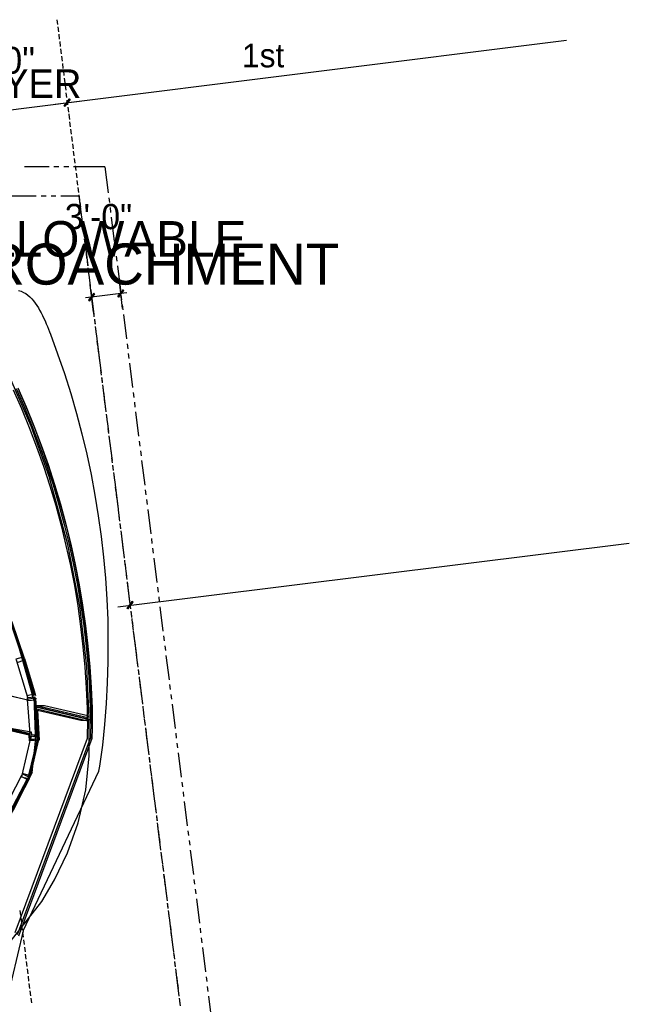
# Model space of a CAD drawing. Header units: feet. Extents: x -79 to 198, y -22 to 181.
# Tile 164 of 164: x 136 to 198, y 78 to 178. Entities that reach past the tile are written whole.
import ezdxf
from ezdxf.enums import TextEntityAlignment as Align

# ---------------------------------------------------------------- set-up
doc = ezdxf.new("R2010")
doc.units = ezdxf.units.FT
for name, color, linetype in [('A-AREA-UNIDAD', 30, 'CONTINUOUS'), ('A-LINEA', 7, 'CONTINUOUS'), ('A-LINEA-FINA', 9, 'CONTINUOUS'), ('A-TEXTO-PDF', 3, 'CONTINUOUS')]:
    doc.layers.add(name, color=color, linetype=linetype)

msp = doc.modelspace()

# ---------------------------------------------------------------- linework, layer by layer
at = {"layer": 'A-AREA-UNIDAD'}
for points in [[(135.36, 106.0444), (137.44, 105.6533), (137.472, 105.3689), (137.888, 105.4044), (137.792, 108.3378), (138.8, 108.3378), (143.232, 107.3244), (143.36, 107.0578), (143.12, 112.3378), (142.4, 118.4889), (141.2, 124.7644), (139.28, 131.6978), (137.44, 136.8178), (135.168, 142.0622)], [(134.16, 82.8444), (138.528, 88.3733), (139.84, 90.5778), (141.152, 93.3333), (142.24, 96.4089), (143.008, 99.7689), (143.36, 103.2178), (143.36, 106.8089), (142.528, 106.8089), (138.112, 107.8578), (138.272, 104.8178), (137.28, 104.7644), (137.248, 105.3333), (121.52, 108.9778)]]:
    msp.add_lwpolyline(points, dxfattribs=at)
at = {"layer": 'A-LINEA'}
for p, q in [((140.08, 178.2444), (140.1333, 177.7511)), ((140.1733, 177.5111), (140.2267, 177.0044)), ((140.2667, 176.7644), (140.32, 176.2711)), ((139.8933, 169.6444), (191.9867, 176.1511)), ((140.36, 176.0178), (140.4133, 175.5244)), ((140.4533, 175.2711), (140.5067, 174.7778)), ((140.5467, 174.5244), (140.6, 174.0311)), ((140.64, 173.7911), (140.6933, 173.2844)), ((140.7333, 173.0444), (140.7867, 172.5511)), ((140.8133, 172.2978), (140.88, 171.8044)), ((140.9067, 171.5511), (140.9733, 171.0578)), ((141, 170.8044), (141.0667, 170.3111)), ((125.0133, 167.7778), (142.3733, 169.9511)), ((141.0933, 170.0578), (141.16, 169.5644)), ((141.1867, 169.3244), (141.2533, 168.8178)), ((141.28, 168.6578), (141.2933, 168.5511)), ((141.28, 168.6578), (141.2933, 168.5511)), ((141.28, 168.5778), (141.3467, 168.0844)), ((141.3733, 167.8311), (141.44, 167.3378)), ((141.4667, 167.0844), (141.5333, 166.5911)), ((141.56, 166.3378), (141.6267, 165.8444)), ((141.6533, 165.6044), (141.72, 165.0978)), ((141.7467, 164.8578), (141.8133, 164.3644)), ((141.84, 164.1111), (141.9067, 163.6178)), ((139.28, 163.2578), (136.7733, 163.2578)), ((140.28, 163.2578), (139.7733, 163.2578)), ((141.28, 163.2578), (140.7733, 163.2578)), ((144.9733, 163.2578), (141.7733, 163.2578)), ((141.9333, 163.3644), (142, 162.8711)), ((142.0267, 162.6178), (142.0933, 162.1244)), ((144.9733, 163.2578), (145.3067, 160.5911)), ((142.12, 161.8711), (142.1867, 161.3778)), ((142.2133, 161.1378), (142.28, 160.6311)), ((137.9733, 160.2578), (135.48, 160.2578)), ((138.9733, 160.2578), (138.48, 160.2578)), ((139.9733, 160.2578), (139.48, 160.2578)), ((142.32, 160.2578), (140.48, 160.2578)), ((142.3067, 160.3911), (142.3733, 159.8978)), ((142.32, 160.2578), (142.5867, 158.1111)), ((142.4, 159.6444), (142.4667, 159.1511)), ((145.3733, 160.0978), (145.4267, 159.6044)), ((142.4933, 158.8978), (142.56, 158.4044)), ((145.4933, 159.1111), (145.5467, 158.6044)), ((142.5867, 158.1511), (142.6533, 157.6578)), ((142.6533, 157.6178), (142.72, 157.1244)), ((145.6133, 158.1111), (145.92, 155.6311)), ((142.68, 157.4178), (142.7467, 156.9111)), ((142.7733, 156.6711), (142.84, 156.1778)), ((142.7733, 156.6311), (142.84, 156.1378)), ((142.8667, 155.9244), (142.9333, 155.4311)), ((142.9067, 155.6311), (143.2133, 153.1511)), ((142.96, 155.1778), (143.0133, 154.6844)), ((145.9867, 155.1378), (146.0533, 154.6444)), ((143.0533, 154.4311), (143.1067, 153.9378)), ((143.1467, 153.6844), (143.2, 153.1911)), ((146.1067, 154.1378), (146.1733, 153.6444)), ((143.24, 152.9511), (143.2933, 152.4444)), ((143.2667, 152.6578), (143.3333, 152.1644)), ((146.24, 153.1511), (146.5467, 150.6711)), ((143.3333, 152.2044), (143.3867, 151.7111)), ((143.4, 151.6711), (143.4533, 151.1644)), ((146.7733, 148.8178), (146.44, 151.5911)), ((143.4267, 151.4578), (143.48, 150.9644)), ((143.8, 148.4444), (143.4667, 151.2178)), ((143.52, 150.7111), (143.5733, 150.2178)), ((143.52, 150.6711), (143.8267, 148.1911)), ((143.6133, 149.9644), (143.6667, 149.4711)), ((146.6, 150.1778), (146.6667, 149.6844)), ((143.7067, 149.2311), (143.76, 148.7244)), ((146.7333, 149.1778), (146.7867, 148.6844)), ((143.8, 148.4844), (143.8533, 147.9778)), ((143.8933, 147.7378), (143.9467, 147.2444)), ((143.8933, 147.6978), (143.96, 147.2044)), ((146.8533, 148.1911), (147.16, 145.7111)), ((143.9867, 146.9911), (144.04, 146.4978)), ((144.0133, 146.6978), (144.08, 146.2044)), ((144.0667, 146.2444), (144.1333, 145.7511)), ((144.1467, 145.7111), (144.4533, 143.2311)), ((144.16, 145.4978), (144.2267, 145.0044)), ((144.2533, 144.7644), (144.32, 144.2578)), ((147.2267, 145.2178), (147.2933, 144.7111)), ((144.3467, 144.0178), (144.4133, 143.5244)), ((147.3467, 144.2178), (147.4133, 143.7244)), ((144.44, 143.2711), (144.5067, 142.7778)), ((144.5067, 142.7378), (144.5733, 142.2444)), ((144.5333, 142.5244), (144.6, 142.0311)), ((147.48, 143.2311), (147.7867, 140.7511)), ((144.6267, 141.7778), (144.6933, 141.2844)), ((144.64, 141.7378), (144.6933, 141.2444)), ((144.72, 141.0444), (144.7867, 140.5378)), ((144.76, 140.7511), (145.0667, 138.2711)), ((144.8133, 140.2978), (144.88, 139.7911)), ((144.9067, 139.5511), (144.9733, 139.0578)), ((147.84, 140.2444), (147.9067, 139.7511)), ((145, 138.8044), (145.0667, 138.3111)), ((147.9733, 139.2578), (148.0267, 138.7644)), ((145.0933, 138.0578), (145.16, 137.5644)), ((145.1333, 137.7778), (145.2, 137.2711)), ((148.0933, 138.2711), (148.4, 135.7911)), ((145.1867, 137.3111), (145.2533, 136.8178)), ((145.2533, 136.7778), (145.32, 136.2844)), ((145.28, 136.5778), (145.3467, 136.0711)), ((145.3733, 135.8311), (145.44, 135.3378)), ((145.3733, 135.7911), (145.6933, 133.3111)), ((145.4667, 135.0844), (145.5333, 134.5911)), ((148.4667, 135.2844), (148.5333, 134.7911)), ((145.56, 134.3378), (145.6267, 133.8444)), ((145.6533, 133.5911), (145.72, 133.0978)), ((148.5867, 134.2978), (148.6533, 133.8044)), ((145.7467, 132.8444), (145.8133, 132.3511)), ((145.7467, 132.8044), (145.8133, 132.3111)), ((148.7067, 133.3111), (149.0267, 130.8178)), ((145.84, 132.1111), (145.9067, 131.6044)), ((145.88, 131.8178), (145.9333, 131.3244)), ((145.9333, 131.3644), (146, 130.8711)), ((146, 130.8311), (146.3067, 128.3511)), ((146.0267, 130.6178), (146.0933, 130.1244)), ((146.12, 129.8711), (146.1867, 129.3778)), ((149.08, 130.3244), (149.1467, 129.8311)), ((146.2133, 129.1244), (146.2667, 128.6311)), ((149.2133, 129.3378), (149.2667, 128.8444)), ((146.3067, 128.3911), (146.36, 127.8844)), ((146.3733, 127.8444), (146.4267, 127.3511)), ((146.4, 127.6444), (146.4533, 127.1511)), ((149.3333, 128.3378), (149.64, 125.8578)), ((146.4933, 126.8978), (146.5467, 126.4044)), ((146.4933, 126.8578), (146.56, 126.3644)), ((146.5867, 126.1511), (146.64, 125.6578)), ((146.6133, 125.8711), (146.9333, 123.3778)), ((146.2933, 118.4044), (198.3867, 124.9111)), ((146.68, 125.4044), (146.7333, 124.9111)), ((146.7733, 124.6578), (146.8267, 124.1644)), ((149.7067, 125.3644), (149.76, 124.8711)), ((146.8667, 123.9244), (146.92, 123.4178)), ((149.8267, 124.3778), (149.8933, 123.8711)), ((146.96, 123.1778), (147.0133, 122.6844)), ((146.9867, 122.8844), (147.0533, 122.3911)), ((147.0533, 122.4311), (147.1067, 121.9378)), ((149.9467, 123.3778), (150.2667, 120.8978)), ((147.12, 121.8978), (147.1733, 121.4044)), ((147.1467, 121.6844), (147.2, 121.1911)), ((147.24, 120.9378), (147.2933, 120.4444)), ((147.24, 120.8978), (147.5467, 118.4178)), ((147.32, 120.2044), (147.3867, 119.6978)), ((147.4133, 119.4578), (147.48, 118.9644)), ((150.32, 120.4044), (150.3867, 119.9111)), ((150.4533, 119.4178), (150.5067, 118.9111)), ((147.5067, 118.7111), (147.5733, 118.2178)), ((150.5733, 118.4178), (150.88, 115.9378)), ((147.6, 117.9644), (147.6667, 117.4711)), ((147.6133, 117.9244), (147.6667, 117.4311)), ((147.6667, 117.4311), (147.68, 117.3244)), ((137.9398, 108.2043), (135.4705, 116.9202)), ((135.48, 116.8844), (136.7467, 113.1778)), ((147.6933, 117.2178), (147.76, 116.7244)), ((147.7333, 116.9378), (147.8, 116.4311)), ((147.7867, 116.4711), (147.8533, 115.9778)), ((137.1067, 108.8844), (106.52, 116.1244)), ((106.5867, 116.1644), (137.0933, 108.9378)), ((147.8533, 115.9378), (148.1733, 113.4578)), ((147.88, 115.7378), (147.9467, 115.2311)), ((150.9467, 115.4444), (151, 114.9511)), ((147.9733, 114.9911), (148.04, 114.4978)), ((151.0667, 114.4444), (151.1333, 113.9511)), ((136.3733, 113.7378), (136.44, 113.8044)), ((148.0667, 114.2444), (148.1333, 113.7511)), ((148.16, 113.4978), (148.2267, 113.0044)), ((151.1867, 113.4578), (151.5067, 110.9778)), ((135.96, 112.8978), (136.96, 109.6311)), ((136.5467, 113.2444), (136.6133, 113.3111)), ((136.6, 113.0711), (137.72, 109.3644)), ((136.7067, 112.7378), (136.7733, 112.8044)), ((136.76, 113.1378), (137.76, 109.8578)), ((148.2267, 112.9644), (148.2933, 112.4711)), ((148.2533, 112.7511), (148.32, 112.2578)), ((136.8533, 112.2311), (136.92, 112.2978)), ((137.0133, 111.7244), (137.08, 111.7911)), ((148.3467, 112.0178), (148.4133, 111.5111)), ((148.36, 111.9778), (148.4133, 111.4711)), ((137.16, 111.2178), (137.2267, 111.2711)), ((137.32, 110.7111), (137.3867, 110.7644)), ((148.44, 111.2711), (148.5067, 110.7644)), ((148.48, 110.9778), (148.7867, 108.4978)), ((148.5333, 110.5244), (148.6, 110.0311)), ((151.56, 110.4844), (151.6267, 109.9778)), ((136.96, 109.6311), (137.0667, 109.2044)), ((137.4667, 110.1911), (137.5333, 110.2578)), ((137.6133, 109.6844), (137.6933, 109.7511)), ((137.76, 109.8578), (137.88, 109.3778)), ((148.6267, 109.7778), (148.6933, 109.2844)), ((151.6933, 109.4844), (151.7467, 108.9911)), ((137.3733, 105.4578), (121.5867, 109.1911)), ((121.6267, 109.1244), (137.3733, 105.4044)), ((137.4, 105.0711), (137.0933, 108.9778)), ((137.84, 109.0978), (137.7467, 109.0844)), ((137.7733, 108.8978), (137.8533, 108.8711)), ((137.8133, 108.3778), (137.8933, 108.3511)), ((138.24, 105.1378), (137.92, 109.0444)), ((148.72, 109.0311), (148.7867, 108.5378)), ((151.8133, 108.4978), (152.12, 106.0178)), ((137.8533, 107.8578), (137.9333, 107.8311)), ((138.1501, 106.9557), (137.9398, 108.2043)), ((138, 108.3644), (143.2267, 107.1244)), ((138.0267, 108.0044), (143.24, 106.7778)), ((148.8133, 108.2844), (148.88, 107.7911)), ((148.8533, 108.0044), (148.9067, 107.5111)), ((148.9067, 107.5511), (148.9733, 107.0444)), ((137.5657, 101.5068), (138.1468, 106.9473)), ((137.8933, 107.3378), (137.9733, 107.3111)), ((137.9333, 106.8311), (138.0267, 106.7911)), ((148.9733, 107.0044), (149.04, 106.5111)), ((149, 106.8044), (149.0667, 106.3111)), ((137.9733, 106.3111), (138.0667, 106.2711)), ((138.0133, 105.7911), (138.1067, 105.7511)), ((143.1869, 105.028), (143.1997, 105.9552)), ((143.5203, 105.0269), (143.5331, 105.9568)), ((143.6803, 105.0238), (143.6931, 105.9576)), ((143.6803, 105.0238), (143.6931, 105.9576)), ((143.6803, 105.0238), (143.6931, 105.9576)), ((149.0933, 106.0578), (149.16, 105.5644)), ((149.0933, 106.0178), (149.4133, 103.5378)), ((152.1867, 105.5244), (152.24, 105.0178)), ((135.8213, 85.2257), (143.1824, 105.0287)), ((136.07, 85.0038), (143.5158, 105.0259)), ((136.1894, 84.8884), (143.6759, 105.0232)), ((136.1894, 84.8884), (143.6759, 105.0232)), ((136.1894, 84.8884), (143.6759, 105.0232)), ((137.4, 105.0711), (136.5067, 101.2444)), ((138.2133, 104.8711), (137.32, 101.0578)), ((138.0267, 104.7778), (138.1067, 104.7911)), ((138.0533, 105.2711), (138.1467, 105.2311)), ((138.0667, 105.0711), (138.16, 105.0711)), ((138.0667, 104.9644), (138.1467, 104.9511)), ((149.1867, 105.3111), (149.2533, 104.8178)), ((149.28, 104.5644), (149.3467, 104.0711)), ((152.3067, 104.5244), (152.3733, 104.0311)), ((137.7867, 103.7644), (137.8667, 103.7778)), ((137.9067, 104.2711), (137.9867, 104.2844)), ((149.3733, 103.8311), (149.4267, 103.3244)), ((152.4267, 103.5378), (152.7467, 101.0578)), ((137.5467, 102.7378), (137.64, 102.7644)), ((137.6667, 103.2444), (137.7467, 103.2711)), ((149.4667, 103.0844), (149.52, 102.5778)), ((149.4667, 103.0444), (149.5333, 102.5378)), ((136.6379, 85.3849), (144.3559, 101.6689)), ((137.3067, 101.7244), (137.4, 101.7511)), ((137.4267, 102.2311), (137.52, 102.2578)), ((144.3628, 101.6657), (144.438, 102.1682)), ((149.56, 102.3378), (149.6133, 101.8444)), ((149.5867, 102.0444), (149.6533, 101.5511)), ((149.6533, 101.5911), (149.7067, 101.0978)), ((134.6933, 97.7644), (136.5067, 101.2444)), ((135.44, 97.3778), (137.24, 100.8578)), ((136.8, 100.3511), (136.8533, 100.2844)), ((137.04, 100.8178), (137.0933, 100.7378)), ((137.2, 100.9511), (137.12, 100.9778)), ((137.2267, 101.0178), (137.1467, 101.0444)), ((137.1867, 101.2178), (137.28, 101.2444)), ((149.72, 101.0578), (150.0267, 98.5778)), ((149.7467, 100.8444), (149.8, 100.3511)), ((152.8, 100.5511), (152.8667, 100.0578)), ((136.32, 99.4311), (136.3733, 99.3511)), ((136.56, 99.8978), (136.6133, 99.8178)), ((149.84, 100.0978), (149.8933, 99.6044)), ((149.9333, 99.3644), (149.9867, 98.8578)), ((152.9333, 99.5644), (152.9867, 99.0711)), ((150.0267, 98.6178), (150.08, 98.1244)), ((153.0533, 98.5778), (153.36, 96.0978)), ((150.0933, 98.0844), (150.1467, 97.5778)), ((150.12, 97.8711), (150.1733, 97.3778)), ((150.2133, 97.1244), (150.2667, 96.6311)), ((150.2133, 97.0844), (150.28, 96.5911)), ((150.3067, 96.3778), (150.36, 95.8844)), ((150.3333, 96.0978), (150.64, 93.6178)), ((150.4, 95.6311), (150.4533, 95.1378)), ((153.4267, 95.5911), (153.48, 95.0978)), ((150.4933, 94.8978), (150.5467, 94.3911)), ((153.5467, 94.6044), (153.6133, 94.1111)), ((150.5733, 94.1511), (150.64, 93.6578)), ((150.6667, 93.4044), (150.7333, 92.9111)), ((153.6667, 93.6044), (153.9867, 91.1244)), ((150.7067, 93.1111), (150.7733, 92.6178)), ((150.76, 92.6578), (150.8267, 92.1644)), ((150.8267, 92.1244), (150.8933, 91.6311)), ((150.8533, 91.9111), (150.92, 91.4178)), ((150.9467, 91.1778), (151.0133, 90.6711)), ((150.96, 91.1378), (151.2667, 88.6578)), ((151.04, 90.4311), (151.1067, 89.9378)), ((154.04, 90.6311), (154.1067, 90.1378)), ((151.1333, 89.6844), (151.2, 89.1911)), ((154.16, 89.6444), (154.2267, 89.1511)), ((151.2267, 88.9378), (151.2933, 88.4444)), ((154.2933, 88.6444), (154.6, 86.1644)), ((136.2933, 87.4578), (136.36, 86.9644)), ((151.32, 88.1911), (151.3867, 87.6978)), ((151.3333, 88.1511), (151.3867, 87.6578)), ((151.4133, 87.4444), (151.48, 86.9511)), ((136.3867, 86.7244), (136.4533, 86.2178)), ((151.4533, 87.1644), (151.52, 86.6711)), ((151.5067, 86.7111), (151.5733, 86.2044)), ((136.6481, 85.3763), (130.3393, 58.7828)), ((136.48, 85.9778), (136.5467, 85.4844)), ((151.5733, 86.1644), (151.88, 83.6844)), ((151.6, 85.9644), (151.6667, 85.4711)), ((154.6667, 85.6711), (154.72, 85.1778)), ((136.5733, 85.2311), (136.64, 84.7378)), ((136.6667, 84.4844), (136.7333, 83.9911)), ((151.6933, 85.2178), (151.76, 84.7244)), ((151.7867, 84.4711), (151.8533, 83.9778)), ((154.7867, 84.6844), (154.8533, 84.1778)), ((136.76, 83.7378), (136.8267, 83.2444)), ((151.88, 83.7244), (151.9467, 83.2311)), ((154.9067, 83.6844), (155.2133, 81.2044)), ((136.8533, 82.9911), (136.92, 82.4978)), ((151.9467, 83.1911), (152.0133, 82.6978)), ((151.9733, 82.9911), (152.04, 82.4844)), ((136.9467, 82.2578), (137.0133, 81.7511)), ((137.04, 81.5111), (137.1067, 81.0178)), ((152.0667, 82.2444), (152.1333, 81.7511)), ((152.0667, 82.2044), (152.1333, 81.7111)), ((152.16, 81.4978), (152.2267, 81.0044)), ((137.1333, 80.7644), (137.2, 80.2711)), ((152.2, 81.2044), (152.5067, 78.7244)), ((152.2533, 80.7511), (152.32, 80.2578)), ((155.28, 80.7111), (155.3467, 80.2178)), ((137.2267, 80.0178), (137.2933, 79.5244)), ((152.3467, 80.0044), (152.4133, 79.5111)), ((155.4, 79.7111), (155.4667, 79.2178)), ((137.32, 79.2711), (137.3867, 78.7778)), ((137.4133, 78.5378), (137.48, 78.0311)), ((152.44, 79.2578), (152.5067, 78.7644)), ((152.5333, 78.5244), (152.6, 78.0178)), ((155.5333, 78.7244), (155.84, 76.2444)), ((152.5733, 78.2311), (152.6267, 77.7378))]:
    msp.add_line(p, q, dxfattribs=at)
for points in [[(136.16, 150.6444), (136.4267, 150.5644), (136.6667, 150.4578), (136.9067, 150.3244), (137.12, 150.1778), (137.32, 150.0044), (137.52, 149.8044), (137.6933, 149.5911), (137.8667, 149.3644), (138.0267, 149.1244), (138.1867, 148.8844), (138.32, 148.6311), (138.4667, 148.3778), (138.6133, 148.0844), (138.7333, 147.8044), (138.8667, 147.5378), (138.9867, 147.2578), (139.1067, 146.9778), (139.2133, 146.7111), (139.3333, 146.4178), (139.4133, 146.2044), (140.1467, 144.2044), (140.84, 142.1911), (141.48, 140.1511), (142.08, 138.1111), (142.6267, 136.0444), (143.12, 133.9644), (143.56, 131.8844), (143.9467, 129.7911), (144.2933, 127.6844), (144.5867, 125.5644), (144.8267, 123.4578), (145.0133, 121.3244), (145.16, 119.2044), (145.2533, 117.0711), (145.28, 114.9378), (145.2667, 112.8044), (145.2, 110.6711), (145.0933, 108.5378), (144.92, 106.4178), (144.7067, 104.2978), (144.4267, 102.1778)], [(147.2133, 150.4178), (146.6, 150.3511), (143.6133, 149.9778), (143, 149.9111)], [(135.6267, 140.5378), (136.4667, 138.6178), (137.2667, 136.6711), (138.0133, 134.7111), (138.7067, 132.7378), (139.36, 130.7378), (139.96, 128.7378), (140.5067, 126.7111), (141, 124.6711), (141.4533, 122.6178), (141.8533, 120.5644), (142.2, 118.4978), (142.4933, 116.4178), (142.7333, 114.3378), (142.92, 112.2444), (143.0667, 110.1511), (143.1467, 108.0578), (143.1867, 105.9644)], [(135.9333, 140.6711), (136.7733, 138.7378), (137.5733, 136.7911), (138.32, 134.8311), (139.0267, 132.8444), (139.68, 130.8444), (140.28, 128.8178), (140.8267, 126.7911), (141.3333, 124.7511), (141.7733, 122.6844), (142.1733, 120.6178), (142.52, 118.5511), (142.8133, 116.4578), (143.0667, 114.3778), (143.2533, 112.2711), (143.4, 110.1778), (143.48, 108.0711), (143.52, 105.9644)], [(136.08, 140.7378), (136.9333, 138.8044), (137.7333, 136.8578), (138.48, 134.8844), (139.1867, 132.8978), (139.84, 130.8844), (140.44, 128.8711), (140.9867, 126.8311), (141.4933, 124.7778), (141.9467, 122.7244), (142.3467, 120.6578), (142.6933, 118.5778), (142.9867, 116.4844), (143.2267, 114.3911), (143.4267, 112.2844), (143.56, 110.1778), (143.6533, 108.0711), (143.68, 105.9644)], [(136.08, 140.7378), (136.9333, 138.8044), (137.7333, 136.8578), (138.48, 134.8844), (139.1867, 132.8978), (139.84, 130.8844), (140.44, 128.8711), (140.9867, 126.8311), (141.4933, 124.7778), (141.9467, 122.7244), (142.3467, 120.6578), (142.6933, 118.5778), (142.9867, 116.4844), (143.2267, 114.3911), (143.4267, 112.2844), (143.56, 110.1778), (143.6533, 108.0711), (143.68, 105.9644)], [(137.9333, 108.2044), (143.68, 106.8444), (143.6133, 109.0044), (143.5067, 111.1778), (143.3333, 113.3244), (143.1067, 115.4844), (142.8267, 117.6311), (142.4933, 119.7644), (142.1067, 121.8978), (141.6667, 124.0178), (141.1733, 126.1244), (140.6133, 128.2178), (140.0133, 130.2978), (139.36, 132.3644), (138.6533, 134.4178), (137.8933, 136.4444), (137.08, 138.4444), (136.2267, 140.4311)], [(135.3333, 116.8044), (136.5867, 113.1378), (136.6533, 113.1644), (135.4, 116.8311), (135.3333, 116.8044)], [(136.72, 112.9778), (136.68, 113.1111), (136.76, 113.1378), (136.7467, 113.1778), (136.6667, 113.1511), (136.6267, 113.2844), (135.9067, 113.0578), (136.0133, 112.7378), (136.72, 112.9778)], [(137.8, 109.3778), (136.68, 113.0844), (136.6, 113.0711)], [(137.7733, 109.4978), (137.04, 109.3244), (137.12, 109.0044), (137.8533, 109.1778)], [(137.8267, 109.2178), (137.84, 109.0711), (137.92, 109.0844), (137.92, 109.0444), (137.84, 109.0311), (137.8533, 108.8844), (137.1067, 108.8178), (137.08, 109.1511), (137.8267, 109.2178)], [(138.0667, 105.1511), (137.76, 109.0044), (137.84, 109.0178), (138.1467, 105.1511), (138.0667, 105.1511)], [(143.68, 105.9644), (143.68, 106.8444), (137.9333, 108.2044)], [(138.0533, 104.8844), (137.16, 101.1244), (137.24, 101.0978), (138.1333, 104.8711), (138.0533, 104.8844)], [(138.1067, 104.7511), (138.1333, 104.8844), (138.2133, 104.8711), (138.2267, 104.9111), (138.1467, 104.9244), (138.1733, 105.0711), (137.44, 105.2311), (137.3733, 104.9111), (138.1067, 104.7511)], [(138.1467, 105.2844), (138.1467, 105.1378), (138.24, 105.1378), (138.24, 105.0978), (138.16, 105.0978), (138.16, 104.9511), (137.4133, 104.8978), (137.4, 105.2311), (138.1467, 105.2844)], [(137.56, 101.5111), (135.7467, 97.9511), (132.9467, 93.1644), (129.2133, 94.0444), (125.48, 94.9378), (124.7867, 91.9644), (124.4, 90.3378), (124.08, 90.4178), (123.04, 90.6578), (121.7867, 90.9511), (118.2, 75.6978), (129.9467, 72.9244)], [(137.2533, 101.0578), (137.1867, 100.9244), (137.2667, 100.8978), (137.24, 100.8578), (137.1733, 100.8978), (137.1067, 100.7644), (136.4267, 101.0978), (136.5867, 101.3911), (137.2533, 101.0578)], [(137.1867, 100.8978), (137.2267, 101.0444), (137.3067, 101.0178), (137.32, 101.0578), (137.24, 101.0844), (137.28, 101.2178), (136.5467, 101.4044), (136.4667, 101.0844), (137.1867, 100.8978)], [(135.2933, 97.4711), (137.08, 100.9111), (137.16, 100.8711), (135.3733, 97.4444), (135.2933, 97.4711)]]:
    msp.add_lwpolyline(points, dxfattribs=at)
at = {"layer": 'A-LINEA-FINA'}
for points in [[(141.3733, 170.1778), (140.8933, 169.4178), (140.8267, 169.4711), (141.3733, 170.1778), (141.3733, 170.1778)], [(140.8267, 169.4711), (140.8933, 169.4178), (141.3733, 170.1778), (140.8267, 169.4711)], [(141.44, 170.1111), (141.3733, 170.1778), (140.8933, 169.4178), (141.44, 170.1111)], [(140.8933, 169.4178), (141.3733, 170.1778), (141.44, 170.1111), (140.8933, 169.4178), (140.8933, 169.4178)], [(146.8267, 150.7244), (146.36, 149.9644), (146.28, 150.0311), (146.8267, 150.7244), (146.8267, 150.7244)], [(146.9067, 150.6578), (146.8267, 150.7244), (146.36, 149.9644), (146.9067, 150.6578)], [(143.3067, 149.6578), (143.3867, 149.6044), (143.8533, 150.3644), (143.3067, 149.6578)], [(143.3867, 149.6044), (143.8533, 150.3644), (143.92, 150.2978), (143.3867, 149.6044), (143.3867, 149.6044)], [(147.76, 118.9378), (147.2933, 118.1911), (147.2267, 118.2444), (147.76, 118.9378), (147.76, 118.9378)], [(147.84, 118.8844), (147.76, 118.9378), (147.2933, 118.1911), (147.84, 118.8844)]]:
    msp.add_lwpolyline(points, dxfattribs=at)

# ---------------------------------------------------------------- texts
at = {"layer": 'A-TEXTO-PDF'}
for s, height, p in [('15\'-0"', 2.736, (133.1857, 172.7394)), ('1st', 2.41, (161.0882, 173.389)), ('LAYER', 2.905, (136.2028, 170.2737)), ('3\'-0"', 2.576, (144.3072, 156.8929)), ('ALLOWABLE', 3.633, (144.6541, 154.0865)), ('ENCROACHMENT', 4.186, (144.8906, 151.2455))]:
    msp.add_text(s, height=height, dxfattribs=at).set_placement(p, align=Align.CENTER)

doc.saveas('drawing.dxf')
